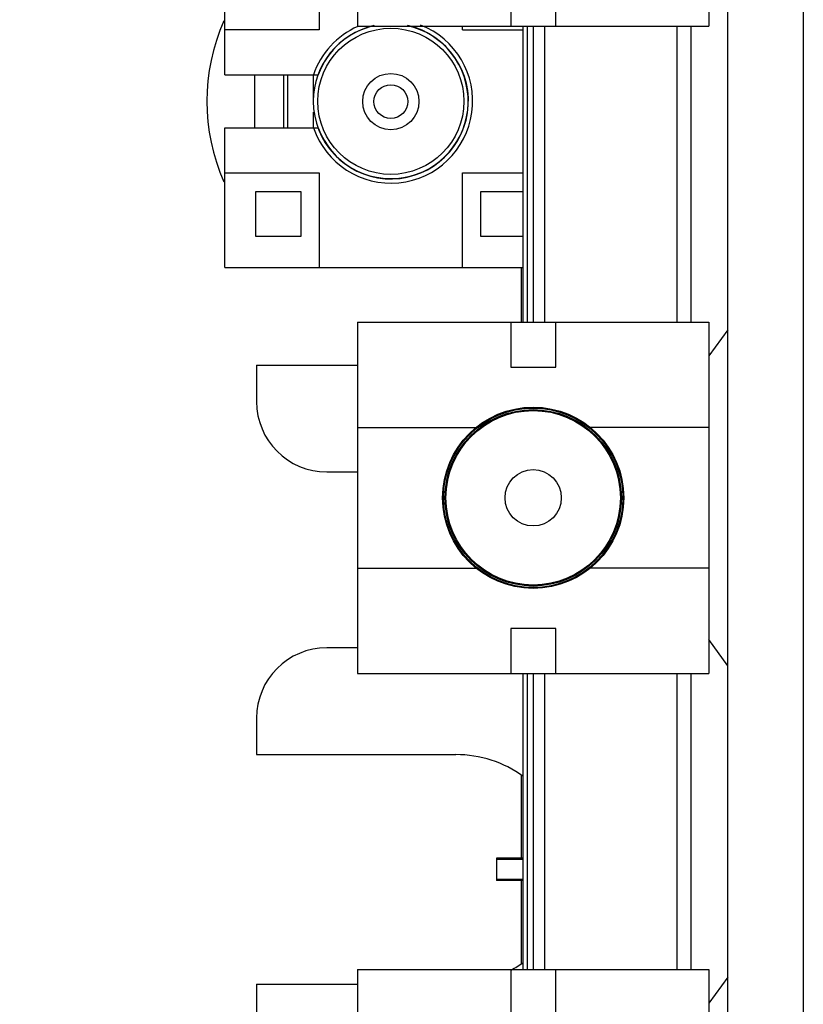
# Model space of a CAD drawing. Header units: inches. Extents: x 0 to 22, y 0 to 17.
# Tile 37 of 59: x 11.385 to 11.908, y 12.159 to 12.815. Entities that reach past the tile are written whole.
import ezdxf

# ---------------------------------------------------------------- set-up
doc = ezdxf.new("R2010")
doc.units = ezdxf.units.IN
doc.header["$LTSCALE"] = 1.21
doc.header["$MEASUREMENT"] = 0
doc.layers.get('0').update_dxf_attribs({"linetype": 'CONTINUOUS'})
doc.layers.add('DIMENSIONS', color=7, linetype='CONTINUOUS')
doc.styles.get("Standard").update_dxf_attribs({"font": 'txt', "width": 0.8})
doc.dimstyles.new('DIMSTYLE_3', dxfattribs={"dimtxt": 0.125, "dimasz": 0.18, "dimexe": 0.125, "dimexo": 0.0625, "dimgap": 0.0625, "dimtad": 0, "dimtih": 1, "dimtoh": 1, "dimlfac": 1.333333, "dimzin": 4, "dimdsep": 46, "dimtxsty": 'STANDARD', "dimblk": '_FILLED', "dimblk1": '_FILLED', "dimblk2": '_FILLED', "dimcen": 0.09, "dimadec": 0, "dimazin": 0, "dimtp": 0.001, "dimtm": 0.001, "dimtfac": 1, "dimtofl": 0, "dimtmove": 0, "dimatfit": 3, "dimldrblk": '_FILLED', "dimfxl": 1, "dimtolj": 1, "dimtzin": 4, "dimarcsym": 0})

# ---------------------------------------------------------------- blocks, each defined once
blk = doc.blocks.new('_FILLED')
at = {"color": 0, "linetype": 'BYBLOCK'}
blk.add_solid([(0, 0), (-1, 0.1736), (-1, -0.1736)], dxfattribs=at)
blk = doc.blocks.new('*D44')
at = {"layer": 'DIMENSIONS', "color": 2, "linetype": 'CONTINUOUS'}
for p, q in [((11.77391, 14.29714), (10.4786, 14.29714)), ((10.6036, 14.29714), (10.6036, 12.5228)), ((10.6036, 10.49845), (10.6036, 12.2728)), ((11.77166, 10.49845), (10.4786, 10.49845))]:
    blk.add_line(p, q, dxfattribs=at)
at = {"layer": 'DIMENSIONS', "color": 2, "linetype": 'CONTINUOUS', "xscale": 0.18, "yscale": 0.18, "zscale": 0.18}
for p, rotation in [((10.6036, 14.29714), 90), ((10.6036, 10.49845), 270)]:
    blk.add_blockref('_FILLED', p, dxfattribs=dict(at, rotation=rotation))
at = {"layer": 'DIMENSIONS', "color": 2, "linetype": 'CONTINUOUS', "insert": (10.6036, 12.4603), "char_height": 0.125, "width": 1.225, "attachment_point": 2, "line_spacing_factor": 0.9}
blk.add_mtext('5.06{\\Ftxt.shx;\\W1.000000;\\H0.125000; }[128.6]', dxfattribs=at)

msp = doc.modelspace()

# ---------------------------------------------------------------- linework, layer by layer
at = {"color": 7, "linetype": 'CONTINUOUS'}
for p, q in [((11.90766, 14.29714), (11.90766, 10.96489)), ((11.85741, 10.96489), (11.85741, 13.79989)), ((11.61066, 13.04463), (11.61066, 12.81063)), ((11.84466, 13.04463), (11.84466, 12.81063)), ((11.71266, 12.84063), (11.71266, 12.81063)), ((11.74266, 12.81063), (11.74266, 12.84063)), ((11.61066, 12.81063), (11.84466, 12.81063)), ((11.72091, 12.61338), (11.72091, 12.81063)), ((11.72766, 12.81063), (11.72766, 12.61338)), ((11.83266, 12.81063), (11.83266, 12.61338)), ((11.54205, 12.77827), (11.54205, 12.74284)), ((11.56123, 12.77827), (11.56123, 12.74284)), ((11.56423, 12.74284), (11.56423, 12.77827)), ((11.58127, 12.76144), (11.58127, 12.77827)), ((11.58127, 12.74322), (11.58127, 12.75341)), ((11.71979, 12.61338), (11.71979, 12.64983)), ((11.61066, 12.61338), (11.61066, 12.37938)), ((11.61066, 12.61338), (11.84466, 12.61338)), ((11.71266, 12.61338), (11.71266, 12.58338)), ((11.74266, 12.58338), (11.74266, 12.61338)), ((11.84466, 12.61338), (11.84466, 12.37938)), ((11.85741, 12.60826), (11.84466, 12.59088)), ((11.54329, 12.58477), (11.54329, 12.5605)), ((11.54329, 12.58477), (11.61066, 12.58477)), ((11.71266, 12.58338), (11.74266, 12.58338)), ((11.61066, 12.54325), (11.68961, 12.54325)), ((11.84466, 12.54325), (11.76571, 12.54325)), ((11.59016, 12.51363), (11.61066, 12.51363)), ((11.61066, 12.4495), (11.68961, 12.4495)), ((11.84466, 12.4495), (11.76571, 12.4495)), ((11.71266, 12.40938), (11.71266, 12.37938)), ((11.74266, 12.40938), (11.71266, 12.40938)), ((11.74266, 12.37938), (11.74266, 12.40938)), ((11.85741, 12.38449), (11.84466, 12.40188)), ((11.61066, 12.3964), (11.59016, 12.3964)), ((11.61066, 12.37938), (11.84466, 12.37938)), ((11.72091, 12.18213), (11.72091, 12.37938)), ((11.72766, 12.37938), (11.72766, 12.18213)), ((11.83266, 12.37938), (11.83266, 12.18213)), ((11.54329, 12.34953), (11.54329, 12.32527)), ((11.54329, 12.32527), (11.67617, 12.32527)), ((11.71979, 12.25627), (11.71979, 12.31124)), ((11.71979, 12.1863), (11.71979, 12.24127)), ((11.61066, 12.18213), (11.61066, 11.94813)), ((11.61066, 12.18213), (11.84466, 12.18213)), ((11.71266, 12.18213), (11.71266, 12.15213)), ((11.74266, 12.15213), (11.74266, 12.18213)), ((11.84466, 12.18213), (11.84466, 11.94813)), ((11.85741, 12.17701), (11.84466, 12.15963)), ((11.54329, 12.17227), (11.54329, 12.148)), ((11.54329, 12.17227), (11.61066, 12.17227))]:
    msp.add_line(p, q, dxfattribs=at)
at = {"color": 6, "linetype": 'CONTINUOUS'}
for p, q in [((11.52207, 12.77827), (11.52207, 12.87128)), ((11.58507, 12.87128), (11.58507, 12.80828)), ((11.58507, 12.80828), (11.52207, 12.80828)), ((11.68053, 12.80828), (11.68053, 12.81063)), ((11.68053, 12.80828), (11.72091, 12.80828)), ((11.52207, 12.77827), (11.58442, 12.77827)), ((11.52207, 12.64983), (11.52207, 12.74284)), ((11.52207, 12.74284), (11.58442, 12.74284)), ((11.52207, 12.71283), (11.58507, 12.71283)), ((11.58507, 12.71283), (11.58507, 12.64983)), ((11.68053, 12.64983), (11.68053, 12.71283)), ((11.68053, 12.71283), (11.72091, 12.71283)), ((11.5428, 12.67056), (11.5428, 12.70056)), ((11.5428, 12.70056), (11.5728, 12.70056)), ((11.5728, 12.70056), (11.5728, 12.67056)), ((11.6928, 12.67056), (11.6928, 12.70056)), ((11.6928, 12.70056), (11.72091, 12.70056)), ((11.5728, 12.67056), (11.5428, 12.67056)), ((11.72091, 12.67056), (11.6928, 12.67056)), ((11.52207, 12.64983), (11.72091, 12.64983)), ((11.72091, 12.25627), (11.70329, 12.25627)), ((11.70329, 12.25626), (11.70329, 12.24127)), ((11.72091, 12.25526), (11.70329, 12.25526)), ((11.70329, 12.24227), (11.72091, 12.24227)), ((11.72091, 12.24127), (11.70329, 12.24127))]:
    msp.add_line(p, q, dxfattribs=at)
at = {"color": 9, "linetype": 'CONTINUOUS'}
for p, q in [((11.72379, 12.61338), (11.72379, 12.81063)), ((11.73516, 12.81063), (11.73516, 12.61338)), ((11.82366, 12.61338), (11.82366, 12.81063)), ((11.72379, 12.18213), (11.72379, 12.37938)), ((11.73516, 12.37938), (11.73516, 12.18213)), ((11.82366, 12.18213), (11.82366, 12.37938))]:
    msp.add_line(p, q, dxfattribs=at)
at = {"color": 7, "linetype": 'CONTINUOUS'}
for centre, radius in [((11.6328, 12.76056), 0.04869), ((11.72766, 12.49638), 0.06037), ((11.72766, 12.49638), 0.05813), ((11.72766, 12.49638), 0.01875)]:
    msp.add_circle(centre, radius, dxfattribs=at)
at = {"color": 6, "linetype": 'CONTINUOUS'}
for radius in [0.01875, 0.01125]:
    msp.add_circle((11.6328, 12.76039), radius, dxfattribs=at)
at = {"color": 9, "linetype": 'CONTINUOUS'}
for radius in [0.0598, 0.05879]:
    msp.add_circle((11.72766, 12.49638), radius, dxfattribs=at)
at = {"color": 7, "linetype": 'CONTINUOUS'}
for centre, radius, start, end in [((11.64141, 12.76056), 0.13125, 155.89421, 204.10579), ((11.6328, 12.76056), 0.05169, 102.71371, 180), ((11.6328, 12.76056), 0.05169, 180.00866, 77.30287), ((11.59016, 12.5605), 0.04688, 180, 270), ((11.59016, 12.34953), 0.04688, 90, 180), ((11.67617, 12.24877), 0.0765, 54.11677, 90), ((11.67617, 12.24877), 0.0765, 298.69596, 305.88319)]:
    msp.add_arc(centre, radius, start, end, dxfattribs=at)
at = {"color": 6, "linetype": 'CONTINUOUS'}
for radius, start, end in [(0.05453, 198.96082, 68.79184), (0.05453, 113.90849, 161.03918), (0.05153, 102.16786, 159.88903), (0.05153, 200.11097, 77.78418)]:
    msp.add_arc((11.6328, 12.76056), radius, start, end, dxfattribs=at)

# ---------------------------------------------------------------- dimensions: what is measured, and where the dimension line sits
at = {"layer": 'DIMENSIONS', "color": 2, "linetype": 'CONTINUOUS'}
dim = msp.add_linear_dim(base=(10.6036, 10.49845), p1=(11.83641, 14.29714), p2=(11.83416, 10.49845), angle=270, dimstyle='DIMSTYLE_3', dxfattribs=at)
dim.commit()
dim.dimension.update_dxf_attribs({"geometry": '*D44', "text_midpoint": (10.6036, 12.3978), "dimtype": 160})

doc.saveas('drawing.dxf')
